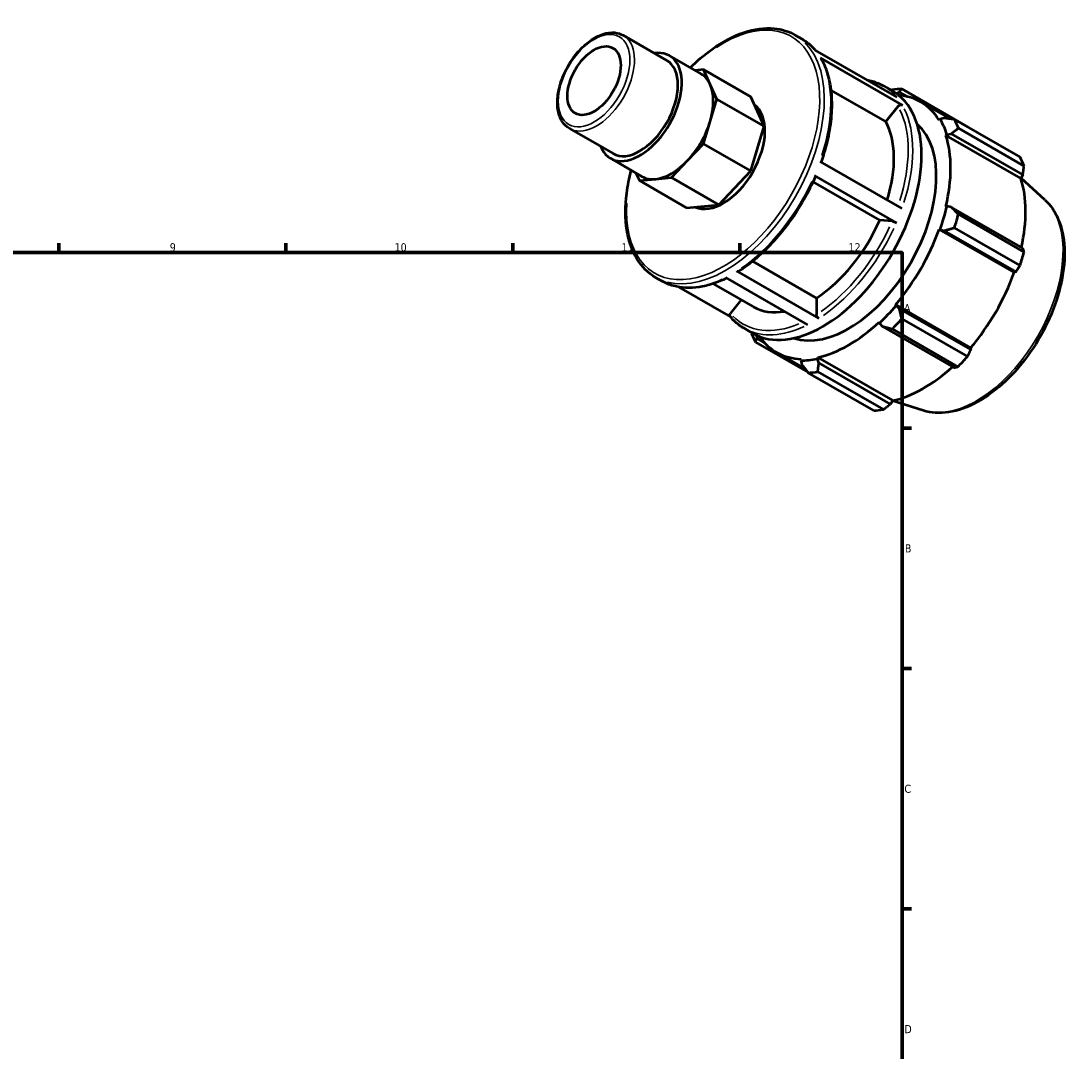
# Model space of a CAD drawing. Header units: millimetres. Extents: x 0 to 931, y 0 to 646.
# Tile 5 of 5: x 549 to 873, y 327 to 646. Entities that reach past the tile are written whole.
import ezdxf

# ---------------------------------------------------------------- set-up
doc = ezdxf.new("R2010")
doc.units = ezdxf.units.MM
for name, color, linetype, lineweight in [('Border (ISO)', 7, 'Continuous', 70), ('Visible (ISO)', 7, 'Continuous', 50), ('Visible Narrow (ISO)', 7, 'Continuous', 35)]:
    doc.layers.add(name, color=color, linetype=linetype, lineweight=lineweight)
doc.styles.add('Note Text (ISO)', font='tahoma.ttf')

# ---------------------------------------------------------------- blocks, each defined once
blk = doc.blocks.new('Borders Default Border')
at = {"layer": 'Border (ISO)'}
for p, q in [((560.67, 574), (560.67, 576.9)), ((630.75, 574), (630.75, 576.9)), ((700.83, 574), (700.83, 576.9)), ((770.92, 574), (770.92, 576.9)), ((821, 519.75), (823.9, 519.75)), ((821, 445.5), (823.9, 445.5)), ((821, 371.25), (823.9, 371.25))]:
    blk.add_line(p, q, dxfattribs=at)
at = {"layer": 'Border (ISO)', "flags": 128}
blk.add_lwpolyline([(20, 20), (20, 574), (821, 574), (821, 20), (20, 20)], dxfattribs=at)
at = {"layer": 'Border (ISO)', "color": 232, "true_color": 0xca0064, "char_height": 2.5, "attachment_point": 7, "style": 'Note Text (ISO)'}
for s, insert in [('9', (594.88, 574.35)), ('10', (664.29, 574.35)), ('11', (734.37, 574.4)), ('12', (804.46, 574.4)), ('A', (821.59, 555.62)), ('B', (821.89, 481.38)), ('C', (821.73, 407.08)), ('D', (821.73, 332.88))]:
    blk.add_mtext(s, dxfattribs=dict(at, insert=insert))

msp = doc.modelspace()

# ---------------------------------------------------------------- linework, layer by layer
at = {"layer": 'Visible (ISO)'}
for p, q in [((734.919, 641.121), (748.354, 633.384)), ((788.014, 641.212), (790.015, 640.06)), ((794.109, 636.572), (819.423, 621.994)), ((749.183, 634.825), (758.917, 629.219)), ((821.105, 619.554), (795.79, 634.131)), ((759.688, 630.514), (757.104, 630.263)), ((761.738, 625.973), (759.688, 630.514)), ((774.289, 622.106), (759.688, 630.514)), ((763.787, 621.432), (761.738, 625.973)), ((815.979, 614.467), (799.041, 624.22)), ((815.329, 625.483), (818.036, 623.924)), ((819.252, 623.14), (820.169, 623.589)), ((820.169, 623.589), (822.541, 622.223)), ((841.194, 612.891), (820.937, 624.556)), ((761.738, 614.531), (763.787, 621.432)), ((778.388, 613.024), (763.787, 621.432)), ((778.388, 613.024), (774.289, 622.106)), ((826.722, 620.584), (835.897, 615.3)), ((819.784, 619.198), (815.979, 614.467)), ((759.688, 607.629), (761.738, 614.531)), ((774.289, 599.221), (778.388, 613.024)), ((832.744, 615.229), (832.443, 614.874)), ((834.025, 615.547), (832.744, 615.229)), ((837.19, 615.124), (857.447, 603.459)), ((718.326, 612.308), (731.761, 604.571)), ((834.549, 610.21), (834.873, 610.514)), ((834.549, 610.21), (857.707, 596.874)), ((834.873, 610.514), (836.199, 610.732)), ((836.199, 610.732), (858.308, 598)), ((858.674, 600.74), (838.417, 612.405)), ((754.74, 602.409), (759.688, 607.629)), ((774.289, 599.221), (759.688, 607.629)), ((730.932, 603.13), (740.665, 597.525)), ((749.791, 597.19), (754.74, 602.409)), ((795.646, 602.184), (820.96, 587.606)), ((738.834, 598.58), (739.894, 596.23)), ((739.894, 596.23), (744.843, 596.71)), ((744.843, 596.71), (749.791, 597.19)), ((764.392, 588.782), (749.791, 597.19)), ((764.392, 588.782), (774.289, 599.221)), ((819.248, 583.232), (793.933, 597.809)), ((858.308, 598), (857.707, 596.874)), ((865.073, 590.337), (857.76, 596.973)), ((754.495, 587.823), (739.894, 596.23)), ((814.122, 584.044), (793.538, 595.898)), ((754.495, 587.823), (764.392, 588.782)), ((834.873, 588.329), (834.549, 588.261)), ((836.199, 588.075), (834.873, 588.329)), ((858.308, 575.344), (836.199, 588.075)), ((817.927, 583.695), (814.122, 584.044)), ((838.417, 585.83), (858.674, 574.165)), ((832.443, 581.171), (832.744, 581.163)), ((832.443, 581.171), (855.602, 567.835)), ((832.744, 581.163), (834.025, 580.757)), ((834.025, 580.757), (856.134, 568.025)), ((857.447, 570.032), (837.19, 581.697)), ((774.864, 571.326), (794.601, 559.961)), ((769.994, 568.236), (795.308, 553.658)), ((856.134, 568.025), (855.602, 567.835)), ((744.898, 566.339), (746.898, 565.187)), ((762.696, 564.398), (775.098, 557.256)), ((791.914, 551.724), (766.599, 566.302)), ((752.073, 563.338), (768.016, 554.157)), ((771.357, 559.411), (768.024, 555.268)), ((794.601, 559.961), (794.601, 554.884)), ((819.177, 557.663), (819.02, 557.921)), ((819.02, 557.921), (842.178, 544.585)), ((820.169, 556.757), (819.177, 557.663)), ((842.278, 544.025), (820.169, 556.757)), ((813.937, 552.559), (814.039, 552.244)), ((814.039, 552.244), (814.922, 551.222)), ((814.922, 551.222), (837.03, 538.49)), ((820.937, 553.546), (841.194, 541.881)), ((772.213, 550.61), (774.92, 549.051)), ((776.222, 547.47), (776.156, 548.416)), ((838.231, 538.755), (817.974, 550.421)), ((775.772, 546.329), (791.924, 537.028)), ((778.528, 546.142), (776.222, 547.47)), ((782.168, 543.215), (791.133, 538.053)), ((794.851, 541.194), (794.953, 541.627)), ((794.953, 541.627), (818.111, 528.291)), ((842.178, 544.585), (842.278, 544.025)), ((789.87, 541.134), (789.713, 540.696)), ((789.713, 540.696), (790.078, 539.428)), ((795.325, 539.937), (794.851, 541.194)), ((817.434, 527.206), (795.325, 539.937)), ((812.282, 525.232), (792.025, 536.897)), ((794.989, 537.184), (815.246, 525.519)), ((818.111, 528.291), (817.434, 527.206)), ((827.578, 525.226), (818.084, 528.247))]:
    msp.add_line(p, q, dxfattribs=at)
msp.add_ellipse((725.915, 627.121), major_axis=(5.807, 10.085), ratio=0.5780931, dxfattribs=at)
for centre, major_axis, start_param, end_param in [((740.058, 618.977), (9.126, 15.847), 2.711893, 6.712885), ((740.058, 618.977), (8.296, 14.407), 3.1415927, 6.2831853), ((749.791, 613.372), (9.126, 15.847), 5.8885525, 6.2831853), ((749.791, 613.372), (9.126, 15.847), 5.1031544, 5.8885525), ((796.478, 586.487), (21.558, 37.436), 3.1415927, 6.2831853), ((806.481, 580.727), (23.954, 41.596), 0.3435016, 0.4380292), ((804.445, 581.899), (22.277, 38.684), 5.975819, 6.5536841), ((765.749, 604.183), (9.126, 15.847), 3.1947918, 6.2277137), ((749.791, 613.372), (9.126, 15.847), 4.3177562, 5.1031544), ((804.445, 581.899), (19.163, 33.277), 3.2554708, 6.1693072), ((793.064, 588.453), (17.965, 31.197), 5.0874296, 5.9464417), ((804.445, 581.899), (22.516, 39.1), 5.8012861, 5.975819), ((806.481, 580.727), (23.954, 41.596), 5.8412887, 5.9358163), ((804.445, 581.899), (22.277, 38.684), 5.1904208, 5.8012861), ((826.738, 569.061), (23.954, 41.596), 5.8412887, 5.9358163), ((749.791, 613.372), (-9.126, -15.847), 0.3907654, 1.1761635), ((749.791, 613.372), (-9.126, -15.847), 0, 0.3907654), ((827.603, 568.563), (-22.277, -38.684), 2.0656152, 2.6596934), ((804.445, 581.899), (-22.516, -39.1), 1.8742952, 2.0488282), ((793.064, 588.453), (-17.965, -31.197), 0.8438889, 1.7576515), ((806.481, 580.727), (23.954, 41.596), 5.0558906, 5.1504181), ((804.445, 581.899), (22.277, 38.684), 4.4050227, 5.0158879), ((826.738, 569.061), (-23.954, -41.596), 1.9142979, 2.0088255), ((827.603, 568.563), (-22.277, -38.684), 1.26343, 1.8742952), ((793.064, 588.453), (-17.965, -31.197), 0, 0.4508532), ((804.445, 581.899), (-22.516, -39.1), 1.0888971, 1.26343), ((804.445, 581.899), (22.277, 38.684), 3.6196245, 4.2304897), ((806.481, 580.727), (23.954, 41.596), 4.2704924, 4.36502), ((806.481, 580.727), (-23.954, -41.596), 5.8412887, 5.9358163), ((804.445, 581.899), (-22.277, -38.684), 6.0126865, 6.5866842), ((826.738, 569.061), (-23.954, -41.596), 1.1288997, 1.2234273), ((804.445, 581.899), (-22.516, -39.1), 0.3034989, 0.4780318), ((827.603, 568.563), (-22.277, -38.684), 0.4780318, 1.0719493), ((806.481, 580.727), (-23.954, -41.596), 0.3435016, 0.4380292), ((826.738, 569.061), (-23.954, -41.596), 0.3435016, 0.4380292)]:
    msp.add_ellipse(centre, major_axis=major_axis, ratio=0.5780931, start_param=start_param, end_param=end_param, dxfattribs=at)
for points, knots in [([(718.326, 612.308), (717.435, 612.821), (716.676, 613.558), (715.469, 615.414), (715.04, 616.551), (714.547, 619.152), (714.509, 620.635), (714.844, 623.757), (715.221, 625.398), (716.346, 628.659), (717.091, 630.279), (718.871, 633.344), (719.906, 634.788), (722.169, 637.365), (723.397, 638.496), (725.942, 640.33), (727.258, 641.03), (729.85, 641.898), (731.129, 642.07), (733.257, 641.847), (734.137, 641.571), (734.919, 641.121)], [3.9250571, 3.9250571, 3.9250571, 3.9250571, 4.2118401, 4.2118401, 4.5170449, 4.5170449, 4.8438399, 4.8438399, 5.1739626, 5.1739626, 5.5024485, 5.5024485, 5.8301868, 5.8301868, 6.158729, 6.158729, 6.4888843, 6.4888843, 6.8151711, 6.8151711, 7.0666498, 7.0666498, 7.0666498, 7.0666498]), ([(755.63, 631.112), (757.775, 633.241), (760.01, 635.143), (765.55, 639.109), (768.894, 640.88), (775.414, 643.08), (778.592, 643.516), (783.878, 643.012), (786.071, 642.331), (788.014, 641.212)], [5.9371343, 5.9371343, 5.9371343, 5.9371343, 6.1625758, 6.1625758, 6.4864487, 6.4864487, 6.8091374, 6.8091374, 7.0666498, 7.0666498, 7.0666498, 7.0666498]), ([(790.015, 640.06), (790.337, 639.875), (790.652, 639.677), (791.268, 639.26), (791.568, 639.039), (792.154, 638.575), (792.44, 638.332), (792.995, 637.823), (793.265, 637.558), (793.761, 637.034), (793.989, 636.778), (794.211, 636.513)], [0.78346445, 0.78346445, 0.78346445, 0.78346445, 0.82613243, 0.82613243, 0.86880041, 0.86880041, 0.91146838, 0.91146838, 0.95413636, 0.95413636, 0.99249815, 0.99249815, 0.99249815, 0.99249815]), ([(795.79, 634.131), (795.878, 634.081), (795.963, 634), (796.018, 633.911), (796.022, 633.904), (796.026, 633.897)], [0, 0, 0, 0, 0.037001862, 0.037001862, 0.040027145, 0.040027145, 0.040027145, 0.040027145]), ([(796.027, 633.897), (796.902, 632.372), (797.606, 630.669), (798.659, 626.971), (799.007, 624.976), (799.345, 620.761), (799.335, 618.542), (798.961, 613.951), (798.597, 611.579), (797.537, 606.796), (796.845, 604.386), (796.001, 601.979)], [1.10814765, 1.10814765, 1.10814765, 1.10814765, 1.29523337, 1.29523337, 1.48231909, 1.48231909, 1.66940481, 1.66940481, 1.85649053, 1.85649053, 2.04103286, 2.04103286, 2.04103286, 2.04103286]), ([(810.154, 627.332), (810.728, 627.233), (811.29, 627.105), (813.07, 626.601), (814.239, 626.11), (815.329, 625.483)], [0.57443076, 0.57443076, 0.57443076, 0.57443076, 0.63901295, 0.63901295, 0.78346445, 0.78346445, 0.78346445, 0.78346445]), ([(819.784, 619.198), (819.86, 619.292), (819.97, 619.391), (820.176, 619.527), (820.31, 619.587), (820.541, 619.649), (820.678, 619.662), (820.897, 619.641), (821.018, 619.604), (821.105, 619.554)], [0.44472334, 0.44472334, 0.44472334, 0.44472334, 0.48184147, 0.48184147, 0.51892182, 0.51892182, 0.55595871, 0.55595871, 0.59296057, 0.59296057, 0.59296057, 0.59296057]), ([(744.898, 566.339), (742.588, 567.669), (740.64, 569.616), (737.621, 574.561), (736.574, 577.586), (735.49, 584.439), (735.479, 588.287), (736.286, 594.641), (736.751, 597.018), (737.379, 599.418)], [3.9250571, 3.9250571, 3.9250571, 3.9250571, 4.2311132, 4.2311132, 4.5463427, 4.5463427, 4.8694879, 4.8694879, 5.0545726, 5.0545726, 5.0545726, 5.0545726]), ([(794.252, 597.503), (793.211, 595.084), (792.022, 592.695), (789.391, 588.056), (787.949, 585.806), (784.86, 581.522), (783.214, 579.488), (779.771, 575.705), (777.975, 573.957), (774.292, 570.804), (772.406, 569.401), (770.505, 568.194)], [2.15581033, 2.15581033, 2.15581033, 2.15581033, 2.34282537, 2.34282537, 2.52984042, 2.52984042, 2.71685546, 2.71685546, 2.9038705, 2.9038705, 3.09088554, 3.09088554, 3.09088554, 3.09088554]), ([(793.933, 597.809), (794.021, 597.759), (794.106, 597.702), (794.209, 597.614), (794.246, 597.569), (794.257, 597.525), (794.256, 597.514), (794.251, 597.503)], [0, 0, 0, 0, 0.037001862, 0.037001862, 0.07403875, 0.07403875, 0.089234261, 0.089234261, 0.089234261, 0.089234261]), ([(865.073, 590.337), (866.852, 588.723), (868.259, 586.652), (870.357, 581.671), (870.975, 578.698), (871.308, 572.151), (870.982, 568.553), (869.413, 561.185), (868.172, 557.416), (864.917, 550.086), (862.908, 546.525), (858.318, 539.945), (855.737, 536.927), (850.232, 531.721), (847.307, 529.537), (841.363, 526.257), (838.343, 525.16), (832.676, 524.301), (830.01, 524.453), (827.578, 525.226)], [0.9087145, 0.9087145, 0.9087145, 0.9087145, 1.1973073, 1.1973073, 1.513595, 1.513595, 1.8442104, 1.8442104, 2.1746148, 2.1746148, 2.5033981, 2.5033981, 2.8321004, 2.8321004, 3.1623124, 3.1623124, 3.4932442, 3.4932442, 3.799807, 3.799807, 3.799807, 3.799807]), ([(817.927, 583.695), (818.003, 583.688), (818.113, 583.668), (818.319, 583.617), (818.453, 583.577), (818.684, 583.496), (818.821, 583.441), (819.04, 583.343), (819.161, 583.282), (819.248, 583.232)], [0.44472334, 0.44472334, 0.44472334, 0.44472334, 0.48184147, 0.48184147, 0.51892182, 0.51892182, 0.55595871, 0.55595871, 0.59296057, 0.59296057, 0.59296057, 0.59296057]), ([(770.505, 568.194), (770.501, 568.192), (770.497, 568.19), (770.432, 568.152), (770.345, 568.134), (770.183, 568.15), (770.081, 568.185), (769.994, 568.236)], [0.516507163, 0.516507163, 0.516507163, 0.516507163, 0.518737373, 0.518737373, 0.55577022, 0.55577022, 0.592779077, 0.592779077, 0.592779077, 0.592779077]), ([(766.877, 566.142), (765.472, 565.443), (764.069, 564.858), (761.224, 563.906), (759.784, 563.551), (756.963, 563.117), (755.582, 563.039), (752.909, 563.166), (751.618, 563.372), (749.157, 564.069), (747.988, 564.56), (746.898, 565.187)], [3.20948016, 3.20948016, 3.20948016, 3.20948016, 3.3472511, 3.3472511, 3.4917026, 3.4917026, 3.6361541, 3.6361541, 3.78060561, 3.78060561, 3.92505711, 3.92505711, 3.92505711, 3.92505711]), ([(767.942, 554.247), (767.924, 554.268), (767.908, 554.29), (767.843, 554.394), (767.806, 554.507), (767.79, 554.711), (767.807, 554.839), (767.88, 555.051), (767.949, 555.174), (768.024, 555.268)], [0.02718401, 0.02718401, 0.02718401, 0.02718401, 0.03700886, 0.03700886, 0.0740417, 0.0740417, 0.11110431, 0.11110431, 0.14819278, 0.14819278, 0.14819278, 0.14819278]), ([(795.308, 553.658), (795.221, 553.708), (795.118, 553.791), (794.957, 553.961), (794.87, 554.079), (794.746, 554.293), (794.688, 554.427), (794.621, 554.652), (794.601, 554.783), (794.601, 554.884)], [0, 0, 0, 0, 0.03700886, 0.03700886, 0.0740417, 0.0740417, 0.11110431, 0.11110431, 0.14819278, 0.14819278, 0.14819278, 0.14819278]), ([(772.213, 550.61), (771.891, 550.795), (771.575, 550.992), (770.96, 551.41), (770.659, 551.631), (770.073, 552.095), (769.787, 552.338), (769.232, 552.846), (768.963, 553.112), (768.44, 553.663), (768.186, 553.95), (767.942, 554.247)], [3.92505711, 3.92505711, 3.92505711, 3.92505711, 3.96772508, 3.96772508, 4.01039306, 4.01039306, 4.05306104, 4.05306104, 4.09572901, 4.09572901, 4.13839699, 4.13839699, 4.13839699, 4.13839699])]:
    msp.add_open_spline(points, degree=3, knots=knots, dxfattribs=at)
for points, weights in [([(817.974, 624.269), (817.812, 624.207), (817.651, 624.146)], [1.01257097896, 1.01220945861, 1.01183927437]), ([(820.169, 623.589), (820.532, 624.07), (820.937, 624.556)], [1.00477596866, 1.00907789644, 1.01257097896]), ([(837.19, 615.124), (835.562, 615.348), (834.025, 615.547)], [1.01257097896, 1.00907789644, 1.00477596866]), ([(841.25, 612.786), (841.222, 612.839), (841.194, 612.891)], [1.00014675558, 1.0000744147, 1]), ([(836.199, 610.732), (837.272, 611.559), (838.417, 612.405)], [1.00477596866, 1.00907789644, 1.01257097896]), ([(858.308, 598), (858.492, 599.339), (858.674, 600.74)], [1.00213666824, 1.00147661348, 1]), ([(838.417, 585.83), (837.272, 586.983), (836.199, 588.075)], [1.01257097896, 1.00907789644, 1.00477596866]), ([(834.025, 580.757), (835.562, 581.225), (837.19, 581.697)], [1.00477596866, 1.00907789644, 1.01257097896]), ([(858.674, 574.165), (858.492, 574.763), (858.308, 575.344)], [1, 1.00147661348, 1.00213666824]), ([(856.134, 568.025), (856.782, 569.005), (857.447, 570.032)], [1.00213666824, 1.00147661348, 1]), ([(820.937, 553.546), (820.532, 555.192), (820.169, 556.757)], [1.01257097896, 1.00907789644, 1.00477596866]), ([(814.922, 551.222), (816.403, 550.837), (817.974, 550.421)], [1.00477596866, 1.00907789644, 1.01257097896]), ([(774.506, 549.289), (774.526, 549.169), (774.545, 549.048)], [1.01205763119, 1.01231645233, 1.01257097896]), ([(775.772, 546.329), (775.988, 546.919), (776.222, 547.47)], [1.01257097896, 1.00907789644, 1.00477596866]), ([(841.194, 541.881), (841.752, 542.972), (842.278, 544.025)], [1, 1.00147661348, 1.00213666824]), ([(790.078, 539.428), (791.019, 538.196), (792.025, 536.897)], [1.00477596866, 1.00907789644, 1.01257097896]), ([(794.989, 537.184), (795.147, 538.597), (795.325, 539.937)], [1.01257097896, 1.00907789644, 1.00477596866]), ([(837.03, 538.49), (837.623, 538.617), (838.231, 538.755)], [1.00213666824, 1.00147661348, 1]), ([(815.246, 525.519), (816.367, 526.377), (817.434, 527.206)], [1, 1.00147661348, 1.00213666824])]:
    msp.add_rational_spline(points, weights, degree=2, dxfattribs=at)
at = {"layer": 'Visible Narrow (ISO)'}
for centre, major_axis, start_param, end_param in [((765.749, 604.183), (21.059, 36.57), 2.2883316, 7.1364463), ((726.623, 626.714), (-8.296, -14.407), 0.1570796, 2.984513), ((766.456, 603.776), (-21.558, -37.436), 0.1570796, 2.984513), ((768.456, 602.624), (21.558, 37.436), 6.080466, 6.2725159), ((768.456, 602.624), (21.558, 37.436), 5.0694004, 5.9118253), ((793.771, 588.046), (21.558, 37.436), 6.080466, 6.2725159), ((793.064, 588.453), (21.059, 36.57), 5.0765535, 5.9108345), ((793.771, 588.046), (21.558, 37.436), 5.0694004, 5.9118253), ((768.456, 602.624), (-21.558, -37.436), 0.8806102, 1.7230351), ((843.956, 559.147), (18.895, 32.813), 3.4113974, 6.0133806), ((793.064, 588.453), (-21.059, -36.57), 0.8816723, 1.7217237), ((793.771, 588.046), (21.558, 37.436), 4.0222028, 4.8646277), ((768.456, 602.624), (-21.558, -37.436), 0.0361319, 0.686507), ((793.064, 588.453), (-21.059, -36.57), 6.1163672, 6.9331469), ((793.771, 588.046), (-21.558, -37.436), 0.0361319, 0.686507)]:
    msp.add_ellipse(centre, major_axis=major_axis, ratio=0.5780931, start_param=start_param, end_param=end_param, dxfattribs=at)
msp.add_ellipse((725.915, 627.121), major_axis=(7.797, 13.54), ratio=0.5780931, dxfattribs=at)

# ---------------------------------------------------------------- block references
msp.add_blockref('Borders Default Border', (0, 0))

doc.saveas('drawing.dxf')
